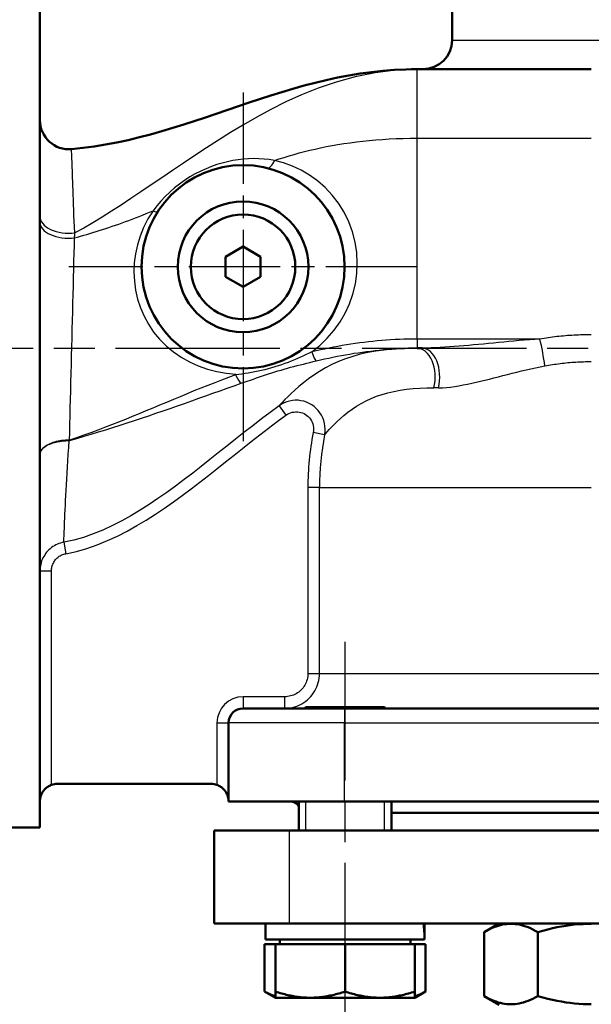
# Model space of a CAD drawing. Header units: millimetres. Extents: x 86 to 855, y 272 to 1215.
# Tile 5 of 9: x 214 to 312, y 697 to 867. Entities that reach past the tile are written whole.
import ezdxf

# ---------------------------------------------------------------- set-up
doc = ezdxf.new("R2010")
doc.units = ezdxf.units.MM
doc.header["$LTSCALE"] = 5
doc.linetypes.add('CHAIN', pattern=[0.3543, 0.2362, -0.0295, 0.0591, -0.0295])
for name, color, linetype, lineweight in [('Gewinde(DIN)', 3, 'Continuous', 25), ('Mittellinie(DIN)', 4, 'CHAIN', 25), ('Mittelpunktmarkierung(DIN)', 4, 'CHAIN', 25), ('Sichtbare Kanten(DIN)', 7, 'Continuous', 50), ('Sichtbare tangentiale Kanten(DIN)', 3, 'Continuous', 25)]:
    doc.layers.add(name, color=color, linetype=linetype, lineweight=lineweight)

msp = doc.modelspace()

# ---------------------------------------------------------------- linework, layer by layer
at = {"layer": 'Gewinde(DIN)'}
for p, q in [((262.99, 748.53), (262.99, 748.35)), ((276.58, 748.35), (276.58, 748.53)), ((262.99, 732.35), (262.99, 727.35)), ((276.58, 727.35), (276.58, 732.35))]:
    msp.add_line(p, q, dxfattribs=at)
at = {"layer": 'Mittellinie(DIN)', "linetype": 'CHAIN', "ltscale": 23.990969}
for p, q in [((187.71, 810.35), (435.39, 810.35)), ((269.79, 693.43), (269.79, 759.82))]:
    msp.add_line(p, q, dxfattribs=at)
at = {"layer": 'Mittelpunktmarkierung(DIN)', "linetype": 'CHAIN', "ltscale": 13.334389}
for p, q in [((252.21, 854.35), (252.21, 794.35)), ((282.21, 824.35), (222.21, 824.35))]:
    msp.add_line(p, q, dxfattribs=at)
at = {"layer": 'Sichtbare Kanten(DIN)'}
for p, q in [((217.21, 727.85), (217.21, 892.85)), ((288.21, 863.35), (288.21, 884.35)), ((312.21, 858.35), (282.21, 858.35)), ((249.21, 826.08), (252.21, 827.82)), ((252.21, 827.82), (255.21, 826.08)), ((249.21, 822.62), (249.21, 826.08)), ((255.21, 826.08), (255.21, 822.62)), ((252.21, 820.89), (249.21, 822.62)), ((255.21, 822.62), (252.21, 820.89)), ((282.21, 810.35), (283.09, 810.35)), ((252.21, 748.35), (269.71, 748.35)), ((263.01, 748.55), (262.81, 748.35)), ((263.01, 748.55), (276.56, 748.55)), ((354.71, 748.35), (269.71, 748.35)), ((276.56, 748.55), (276.76, 748.35)), ((249.71, 745.85), (249.71, 732.35)), ((246.71, 735.35), (220.21, 735.35)), ((269.71, 732.35), (249.71, 732.35)), ((261.79, 727.35), (261.79, 732.35)), ((269.71, 732.35), (354.71, 732.35)), ((277.79, 727.35), (277.79, 732.35)), ((346.64, 730.35), (277.79, 730.35)), ((200.21, 727.85), (217.21, 727.85)), ((247.21, 727.35), (260.21, 727.35)), ((247.21, 727.35), (247.21, 711.35)), ((364.21, 727.35), (260.21, 727.35)), ((260.21, 711.35), (247.21, 711.35)), ((256.09, 708.55), (256.09, 711.35)), ((364.21, 711.35), (260.21, 711.35)), ((283.49, 709.52), (283.49, 711.35)), ((296.33, 711.35), (293.74, 709.85)), ((256.09, 708.55), (283.47, 708.55)), ((258.54, 707.75), (258.54, 708.55)), ((281.03, 707.75), (281.03, 708.55)), ((293.74, 698.85), (293.74, 709.85)), ((302.97, 698.85), (302.97, 709.85)), ((255.93, 707.75), (255.93, 699.62)), ((255.93, 707.75), (257.79, 707.75)), ((257.79, 707.75), (257.79, 699.62)), ((257.79, 707.75), (269.79, 707.75)), ((269.79, 707.75), (269.79, 699.62)), ((269.79, 707.75), (281.79, 707.75)), ((281.79, 707.75), (283.64, 707.75)), ((281.79, 707.75), (281.79, 699.62)), ((283.64, 707.75), (283.64, 699.62)), ((257.79, 698.55), (255.93, 699.62)), ((257.79, 698.55), (257.79, 699.62)), ((257.79, 698.55), (263.79, 698.55)), ((263.79, 698.55), (275.79, 698.55)), ((275.79, 698.55), (281.79, 698.55)), ((281.79, 698.55), (283.64, 699.62)), ((281.79, 699.62), (281.79, 698.55)), ((296.33, 697.35), (293.74, 698.85))]:
    msp.add_line(p, q, dxfattribs=at)
at = {"layer": 'Sichtbare Kanten(DIN)', "flags": 128}
for points in [[(222.65, 844.59), (224.62, 844.8), (226.58, 845.06), (228.53, 845.38), (230.48, 845.75), (232.42, 846.17), (234.35, 846.64), (236.27, 847.14), (238.19, 847.67), (240.09, 848.24), (241.98, 848.83), (245.74, 850.06), (253.25, 852.61), (257.02, 853.85), (258.91, 854.43), (260.8, 855), (262.71, 855.53), (264.62, 856.04), (266.54, 856.5), (268.48, 856.91), (270.42, 857.28), (272.37, 857.6), (274.34, 857.87), (276.3, 858.08), (278.28, 858.23), (280.25, 858.32), (281.24, 858.34), (281.74, 858.35), (281.99, 858.35), (282.11, 858.35), (282.17, 858.35), (282.2, 858.35), (282.21, 858.35), (282.21, 858.35)], [(217.21, 732.35), (217.21, 732.48), (217.22, 732.62), (217.24, 732.76), (217.26, 732.9), (217.29, 733.04), (217.33, 733.18), (217.37, 733.31), (217.42, 733.45), (217.48, 733.59), (217.54, 733.72), (217.61, 733.85), (217.69, 733.98), (217.78, 734.1), (217.87, 734.22), (217.96, 734.34), (218.07, 734.45), (218.19, 734.56), (218.31, 734.67), (218.45, 734.78), (218.59, 734.87), (218.74, 734.96), (218.89, 735.05), (219.05, 735.12), (219.21, 735.18)], [(247.71, 735.18), (247.87, 735.12), (248.03, 735.05), (248.18, 734.96), (248.33, 734.87), (248.48, 734.78), (248.61, 734.67), (248.74, 734.56), (248.85, 734.45), (248.96, 734.34), (249.06, 734.22), (249.15, 734.1), (249.23, 733.98), (249.31, 733.85), (249.38, 733.72), (249.44, 733.59), (249.5, 733.45), (249.55, 733.31), (249.6, 733.18), (249.63, 733.04), (249.66, 732.9), (249.68, 732.76), (249.7, 732.62), (249.71, 732.48), (249.71, 732.35)], [(302.97, 709.85), (302.54, 710.09), (302.12, 710.31), (301.71, 710.5), (301.31, 710.67), (300.92, 710.82), (300.54, 710.94), (300.16, 711.05), (299.8, 711.13), (299.43, 711.2), (299.07, 711.24), (298.71, 711.27), (298.36, 711.28), (298, 711.27), (297.64, 711.24), (297.28, 711.2), (296.91, 711.13), (296.55, 711.05), (296.17, 710.94), (295.79, 710.82), (295.4, 710.67), (295, 710.5), (294.6, 710.31), (294.17, 710.09), (293.74, 709.85)], [(312.21, 711.28), (311.5, 711.27), (310.78, 711.24), (310.06, 711.2), (309.33, 711.13), (308.59, 711.05), (307.85, 710.94), (307.08, 710.82), (306.31, 710.67), (305.51, 710.5), (304.69, 710.31), (303.85, 710.09), (302.97, 709.85)], [(255.93, 699.62), (256.01, 699.58), (256.09, 699.53), (256.18, 699.48), (256.26, 699.44), (256.34, 699.4), (256.42, 699.36), (256.5, 699.32), (256.58, 699.28), (256.65, 699.24), (256.73, 699.2), (256.81, 699.17), (256.89, 699.13), (256.96, 699.1), (257.04, 699.06), (257.12, 699.03), (257.19, 699), (257.27, 698.97), (257.34, 698.94), (257.42, 698.92), (257.49, 698.89), (257.56, 698.87), (257.64, 698.84), (257.71, 698.82), (257.79, 698.8)], [(257.79, 699.62), (258.06, 699.53), (258.33, 699.45), (258.6, 699.36), (258.87, 699.29), (259.13, 699.21), (259.39, 699.15), (259.65, 699.08), (259.9, 699.02), (260.15, 698.96), (260.4, 698.91), (260.65, 698.86), (260.9, 698.81), (261.14, 698.77), (261.38, 698.73), (261.63, 698.7), (261.87, 698.67), (262.11, 698.64), (262.35, 698.62), (262.59, 698.6), (262.83, 698.58), (263.07, 698.57), (263.31, 698.56), (263.54, 698.55), (263.79, 698.55)], [(263.79, 698.55), (264.03, 698.55), (264.27, 698.56), (264.51, 698.57), (264.74, 698.58), (264.98, 698.6), (265.22, 698.62), (265.46, 698.64), (265.7, 698.67), (265.95, 698.7), (266.19, 698.73), (266.43, 698.77), (266.68, 698.81), (266.92, 698.86), (267.17, 698.91), (267.42, 698.96), (267.67, 699.02), (267.93, 699.08), (268.18, 699.15), (268.44, 699.21), (268.7, 699.29), (268.97, 699.36), (269.24, 699.45), (269.51, 699.53), (269.79, 699.62)], [(269.79, 699.62), (270.06, 699.53), (270.33, 699.45), (270.6, 699.36), (270.87, 699.29), (271.13, 699.21), (271.39, 699.15), (271.65, 699.08), (271.9, 699.02), (272.15, 698.96), (272.4, 698.91), (272.65, 698.86), (272.9, 698.81), (273.14, 698.77), (273.38, 698.73), (273.63, 698.7), (273.87, 698.67), (274.11, 698.64), (274.35, 698.62), (274.59, 698.6), (274.83, 698.58), (275.07, 698.57), (275.31, 698.56), (275.54, 698.55), (275.79, 698.55)], [(275.79, 698.55), (276.03, 698.55), (276.27, 698.56), (276.51, 698.57), (276.74, 698.58), (276.98, 698.6), (277.22, 698.62), (277.46, 698.64), (277.7, 698.67), (277.95, 698.7), (278.19, 698.73), (278.43, 698.77), (278.68, 698.81), (278.92, 698.86), (279.17, 698.91), (279.42, 698.96), (279.67, 699.02), (279.93, 699.08), (280.18, 699.15), (280.44, 699.21), (280.7, 699.29), (280.97, 699.36), (281.24, 699.45), (281.51, 699.53), (281.79, 699.62)], [(281.79, 698.8), (281.86, 698.82), (281.93, 698.84), (282.01, 698.87), (282.08, 698.89), (282.15, 698.92), (282.23, 698.94), (282.3, 698.97), (282.38, 699), (282.45, 699.03), (282.53, 699.06), (282.61, 699.1), (282.68, 699.13), (282.76, 699.17), (282.84, 699.2), (282.92, 699.24), (283, 699.28), (283.07, 699.32), (283.15, 699.36), (283.23, 699.4), (283.31, 699.44), (283.4, 699.48), (283.48, 699.53), (283.56, 699.58), (283.64, 699.62)], [(293.74, 698.85), (294.17, 698.61), (294.6, 698.39), (295, 698.2), (295.4, 698.03), (295.79, 697.88), (296.17, 697.76), (296.55, 697.66), (296.91, 697.57), (297.28, 697.51), (297.64, 697.46), (298, 697.43), (298.36, 697.42), (298.71, 697.43), (299.07, 697.46), (299.43, 697.51), (299.8, 697.57), (300.16, 697.66), (300.54, 697.76), (300.92, 697.88), (301.31, 698.03), (301.71, 698.2), (302.12, 698.39), (302.54, 698.61), (302.97, 698.85)], [(302.97, 698.85), (303.85, 698.61), (304.69, 698.39), (305.51, 698.2), (306.31, 698.03), (307.08, 697.88), (307.85, 697.76), (308.59, 697.66), (309.33, 697.57), (310.06, 697.51), (310.78, 697.46), (311.5, 697.43), (312.21, 697.42)]]:
    msp.add_lwpolyline(points, dxfattribs=at)
at = {"layer": 'Sichtbare Kanten(DIN)'}
for radius in [17.5, 11.25, 9]:
    msp.add_circle((252.21, 824.35), radius, dxfattribs=at)
for centre, radius, start, end in [((283.21, 863.35), 5, 270, 0), ((222.21, 849.57), 5, 180, 275.0193), ((252.21, 745.85), 2.5, 90, 180), ((220.21, 732.35), 3, 90, 109.4712), ((246.71, 732.35), 3, 70.5288, 90), ((260.21, 730.35), 2, 38.1129, 90)]:
    msp.add_arc(centre, radius, start, end, dxfattribs=at)
for centre, start_param, end_param in [((269.79, 707.58), 1.611684, 1.730347), ((269.79, 709.52), 1.529909, 1.647996)]:
    msp.add_ellipse(centre, major_axis=(0, -23.73), ratio=0.57735, start_param=start_param, end_param=end_param, dxfattribs=at)
at = {"layer": 'Sichtbare tangentiale Kanten(DIN)'}
for p, q in [((288.21, 863.35), (336.21, 863.35)), ((282.21, 846.48), (282.21, 858.35)), ((282.21, 846.48), (312.21, 846.48)), ((282.21, 811.92), (282.21, 846.48)), ((222.65, 844.53), (222.65, 844.59)), ((282.21, 811.92), (282.21, 810.35)), ((303.35, 811.92), (282.21, 811.92)), ((285.89, 803.52), (285.1, 803.52)), ((258.43, 800.43), (259.6, 798.82)), ((266.26, 795.44), (264.3, 795.82)), ((265.37, 786.35), (263.38, 786.35)), ((263.38, 786.35), (263.38, 754.35)), ((265.37, 754.35), (265.37, 786.35)), ((265.37, 786.35), (312.21, 786.35)), ((221.33, 776.94), (221.68, 774.98)), ((217.21, 772.02), (219.21, 772.02)), ((219.21, 735.18), (219.21, 772.02)), ((263.38, 754.35), (265.37, 754.35)), ((265.37, 754.35), (359.06, 754.35)), ((252.21, 750.35), (252.21, 748.35)), ((259.36, 750.35), (252.21, 750.35)), ((259.36, 750.35), (259.36, 748.35)), ((269.71, 748.35), (269.71, 745.85)), ((247.71, 745.85), (249.71, 745.85)), ((247.71, 745.85), (247.71, 735.18)), ((269.71, 745.85), (249.71, 745.85)), ((269.71, 745.85), (354.71, 745.85)), ((269.71, 732.35), (269.71, 745.85)), ((260.21, 711.35), (260.21, 727.35))]:
    msp.add_line(p, q, dxfattribs=at)
at = {"layer": 'Sichtbare tangentiale Kanten(DIN)', "flags": 128}
for points in [[(282.21, 858.35), (278.53, 858.19), (274.95, 857.74), (271.51, 857.04), (268.24, 856.14), (265.16, 855.09), (262.29, 853.94), (259.58, 852.72), (257.02, 851.44), (254.59, 850.12), (252.28, 848.79), (250.07, 847.45), (247.95, 846.13), (245.9, 844.81), (243.9, 843.5), (241.95, 842.2), (240.05, 840.92), (238.19, 839.67), (236.37, 838.44), (234.6, 837.24), (232.87, 836.09), (231.18, 834.97), (229.52, 833.9), (227.91, 832.88), (226.32, 831.92), (224.77, 831.02), (223.24, 830.19)], [(257.61, 842.66), (258.44, 842.93), (259.27, 843.19), (260.13, 843.45), (260.99, 843.7), (261.87, 843.94), (262.77, 844.18), (263.69, 844.4), (264.62, 844.62), (265.57, 844.83), (266.54, 845.03), (267.54, 845.21), (268.55, 845.39), (269.59, 845.56), (270.65, 845.71), (271.73, 845.85), (272.83, 845.98), (273.95, 846.09), (275.08, 846.19), (276.23, 846.28), (277.4, 846.35), (278.58, 846.41), (279.78, 846.45), (280.99, 846.47), (282.21, 846.48)], [(223.24, 830.19), (223.18, 831.22), (223.12, 832.22), (223.08, 833.19), (223.04, 834.13), (223.01, 835.04), (222.97, 835.91), (222.95, 836.74), (222.92, 837.54), (222.89, 838.29), (222.87, 839.01), (222.84, 839.69), (222.82, 840.33), (222.8, 840.92), (222.77, 841.47), (222.75, 841.98), (222.74, 842.45), (222.72, 842.87), (222.7, 843.25), (222.69, 843.58), (222.68, 843.86), (222.67, 844.1), (222.66, 844.29), (222.66, 844.44), (222.65, 844.53)], [(257.62, 842.66), (256.73, 842.8), (255.83, 842.9), (254.94, 842.95), (254.04, 842.97), (253.14, 842.95), (252.24, 842.88), (251.34, 842.77), (250.43, 842.63), (249.52, 842.44), (248.61, 842.21), (247.69, 841.93), (246.77, 841.61), (245.84, 841.24), (244.91, 840.81), (243.98, 840.34), (243.05, 839.81), (242.14, 839.23), (241.25, 838.6), (240.39, 837.92), (239.57, 837.2), (238.78, 836.45), (238.04, 835.66), (237.35, 834.84), (236.71, 834)], [(264.03, 809.69), (265.43, 810.83), (266.72, 812.07), (267.89, 813.42), (268.92, 814.86), (269.81, 816.39), (270.55, 817.99), (271.14, 819.66), (271.56, 821.4), (271.81, 823.18), (271.89, 824.99), (271.8, 826.8), (271.52, 828.61), (271.07, 830.38), (270.43, 832.1), (269.63, 833.74), (268.67, 835.28), (267.57, 836.7), (266.37, 837.99), (265.06, 839.14), (263.68, 840.14), (262.23, 840.99), (260.72, 841.69), (259.18, 842.25), (257.62, 842.66)], [(223.18, 829.33), (223.7, 829.48), (224.22, 829.62), (224.75, 829.77), (225.28, 829.93), (225.82, 830.09), (226.35, 830.25), (226.9, 830.42), (227.44, 830.59), (227.99, 830.76), (228.54, 830.94), (229.1, 831.13), (229.66, 831.32), (230.23, 831.51), (230.8, 831.71), (231.37, 831.92), (231.95, 832.13), (232.53, 832.34), (233.11, 832.56), (233.7, 832.79), (234.3, 833.02), (234.89, 833.26), (235.49, 833.5), (236.1, 833.74), (236.71, 834)], [(236.71, 834), (235.83, 832.59), (235.08, 831.14), (234.47, 829.65), (234, 828.13), (233.66, 826.58), (233.47, 825.01), (233.41, 823.44), (233.49, 821.87), (233.7, 820.32), (234.05, 818.79), (234.54, 817.3), (235.16, 815.85), (235.92, 814.45), (236.8, 813.13), (237.83, 811.88), (238.97, 810.74), (240.22, 809.71), (241.57, 808.79), (243, 807.99), (244.5, 807.32), (246.06, 806.76), (247.67, 806.33), (249.32, 806.03), (250.98, 805.86)], [(222.31, 794.53), (222.34, 795.87), (222.38, 797.25), (222.41, 798.66), (222.44, 800.09), (222.48, 801.54), (222.52, 803.02), (222.55, 804.52), (222.59, 806.02), (222.63, 807.53), (222.67, 809.05), (222.7, 810.56), (222.74, 812.08), (222.78, 813.59), (222.82, 815.1), (222.86, 816.6), (222.89, 818.09), (222.93, 819.57), (222.97, 821.04), (223, 822.49), (223.04, 823.92), (223.08, 825.32), (223.11, 826.69), (223.15, 828.03), (223.18, 829.33)], [(223.18, 829.33), (223.18, 829.37), (223.18, 829.4), (223.19, 829.44), (223.19, 829.48), (223.19, 829.51), (223.19, 829.55), (223.2, 829.58), (223.2, 829.62), (223.2, 829.66), (223.2, 829.69), (223.21, 829.73), (223.21, 829.76), (223.21, 829.8), (223.21, 829.83), (223.22, 829.87), (223.22, 829.91), (223.22, 829.94), (223.22, 829.98), (223.23, 830.01), (223.23, 830.05), (223.23, 830.08), (223.23, 830.12), (223.24, 830.15), (223.24, 830.19)], [(282.21, 811.92), (281.45, 811.92), (280.68, 811.9), (279.92, 811.88), (279.15, 811.85), (278.39, 811.82), (277.63, 811.77), (276.87, 811.72), (276.1, 811.66), (275.34, 811.59), (274.58, 811.51), (273.82, 811.43), (273.06, 811.34), (272.31, 811.24), (271.55, 811.13), (270.79, 811.02), (270.04, 810.9), (269.29, 810.78), (268.53, 810.64), (267.78, 810.5), (267.03, 810.36), (266.29, 810.2), (265.54, 810.05), (264.79, 809.88), (264.05, 809.71)], [(303.35, 811.92), (302.45, 811.85), (301.55, 811.79), (300.66, 811.71), (299.77, 811.64), (298.88, 811.56), (297.99, 811.48), (297.11, 811.4), (296.24, 811.31), (295.36, 811.23), (294.5, 811.15), (293.63, 811.06), (292.78, 810.98), (291.93, 810.9), (291.09, 810.82), (290.25, 810.75), (289.42, 810.68), (288.59, 810.61), (287.78, 810.55), (286.97, 810.5), (286.16, 810.45), (285.37, 810.41), (284.6, 810.38), (283.84, 810.36), (283.09, 810.35)], [(312.21, 812.66), (311.84, 812.66), (311.47, 812.65), (311.09, 812.65), (310.72, 812.64), (310.35, 812.63), (309.98, 812.61), (309.6, 812.59), (309.23, 812.58), (308.86, 812.55), (308.49, 812.53), (308.12, 812.5), (307.75, 812.47), (307.38, 812.44), (307.01, 812.4), (306.64, 812.37), (306.27, 812.33), (305.9, 812.28), (305.54, 812.24), (305.17, 812.19), (304.8, 812.14), (304.44, 812.09), (304.08, 812.04), (303.71, 811.98), (303.35, 811.92)], [(282.21, 810.35), (280.73, 810.33), (279.28, 810.28), (277.85, 810.18), (276.44, 810.03), (275.06, 809.84), (273.71, 809.59), (272.39, 809.29), (271.11, 808.94), (269.87, 808.52), (268.68, 808.05), (267.52, 807.53), (266.42, 806.96), (265.37, 806.35), (264.38, 805.72), (263.46, 805.06), (262.61, 804.4), (261.82, 803.76), (261.11, 803.13), (260.47, 802.54), (259.9, 801.99), (259.41, 801.49), (259, 801.06), (258.67, 800.71), (258.43, 800.44)], [(264.81, 808.16), (265.53, 808.33), (266.26, 808.49), (266.98, 808.65), (267.7, 808.8), (268.42, 808.95), (269.15, 809.08), (269.87, 809.22), (270.6, 809.34), (271.32, 809.46), (272.05, 809.57), (272.77, 809.68), (273.5, 809.77), (274.22, 809.86), (274.95, 809.95), (275.67, 810.02), (276.4, 810.09), (277.13, 810.15), (277.85, 810.2), (278.58, 810.25), (279.31, 810.29), (280.03, 810.31), (280.76, 810.33), (281.49, 810.35), (282.21, 810.35)], [(264.05, 809.71), (263.58, 809.47), (263.1, 809.24), (262.6, 809), (262.1, 808.78), (261.58, 808.55), (261.06, 808.33), (260.52, 808.11), (259.98, 807.9), (259.42, 807.7), (258.85, 807.5), (258.28, 807.31), (257.7, 807.13), (257.12, 806.96), (256.54, 806.8), (255.96, 806.64), (255.38, 806.5), (254.81, 806.37), (254.24, 806.26), (253.67, 806.15), (253.11, 806.05), (252.56, 805.96), (252.01, 805.88), (251.47, 805.81), (250.93, 805.75)], [(251.88, 804.3), (252.42, 804.48), (252.94, 804.67), (253.47, 804.86), (253.99, 805.04), (254.51, 805.23), (255.03, 805.41), (255.56, 805.59), (256.08, 805.77), (256.61, 805.94), (257.14, 806.11), (257.68, 806.27), (258.22, 806.44), (258.76, 806.59), (259.31, 806.75), (259.86, 806.9), (260.41, 807.05), (260.96, 807.2), (261.51, 807.34), (262.07, 807.48), (262.62, 807.62), (263.17, 807.76), (263.72, 807.9), (264.27, 808.03), (264.81, 808.16)], [(285.89, 803.52), (286.56, 803.54), (287.25, 803.59), (287.95, 803.66), (288.67, 803.76), (289.39, 803.87), (290.13, 804.01), (290.87, 804.15), (291.61, 804.31), (292.36, 804.49), (293.12, 804.66), (293.88, 804.85), (294.65, 805.04), (295.42, 805.24), (296.2, 805.44), (296.98, 805.64), (297.77, 805.84), (298.56, 806.05), (299.36, 806.24), (300.16, 806.44), (300.96, 806.63), (301.77, 806.81), (302.58, 806.98), (303.39, 807.15), (304.2, 807.3)], [(304.2, 807.3), (304.53, 807.36), (304.86, 807.42), (305.19, 807.47), (305.52, 807.53), (305.85, 807.58), (306.18, 807.62), (306.51, 807.67), (306.84, 807.71), (307.18, 807.75), (307.51, 807.79), (307.84, 807.82), (308.18, 807.86), (308.51, 807.89), (308.85, 807.91), (309.18, 807.94), (309.52, 807.96), (309.86, 807.98), (310.19, 808), (310.53, 808.01), (310.86, 808.02), (311.2, 808.03), (311.54, 808.04), (311.88, 808.04), (312.21, 808.04)], [(250.93, 805.75), (249.72, 805.31), (248.52, 804.86), (247.32, 804.4), (246.13, 803.93), (244.94, 803.46), (243.75, 802.98), (242.57, 802.49), (241.38, 802), (240.2, 801.51), (239.02, 801.02), (237.84, 800.53), (236.66, 800.03), (235.48, 799.54), (234.3, 799.05), (233.12, 798.57), (231.93, 798.09), (230.75, 797.61), (229.55, 797.14), (228.36, 796.68), (227.16, 796.23), (225.96, 795.79), (224.75, 795.36), (223.53, 794.94), (222.31, 794.53)], [(222.35, 794.45), (223.59, 794.81), (224.83, 795.18), (226.06, 795.56), (227.3, 795.94), (228.54, 796.32), (229.78, 796.71), (231.02, 797.1), (232.25, 797.5), (233.49, 797.9), (234.73, 798.31), (235.97, 798.72), (237.2, 799.14), (238.44, 799.56), (239.67, 799.98), (240.9, 800.41), (242.13, 800.84), (243.36, 801.28), (244.58, 801.72), (245.8, 802.15), (247.02, 802.59), (248.24, 803.02), (249.45, 803.45), (250.67, 803.88), (251.88, 804.3)], [(266.26, 795.44), (266.46, 795.67), (266.73, 795.98), (267.06, 796.35), (267.45, 796.77), (267.91, 797.23), (268.41, 797.72), (268.98, 798.24), (269.59, 798.77), (270.26, 799.31), (270.98, 799.84), (271.74, 800.35), (272.55, 800.83), (273.4, 801.28), (274.28, 801.69), (275.21, 802.06), (276.17, 802.39), (277.17, 802.67), (278.21, 802.91), (279.28, 803.11), (280.38, 803.27), (281.52, 803.38), (282.68, 803.46), (283.88, 803.51), (285.1, 803.52)], [(258.43, 800.43), (256.89, 799.3), (255.37, 798.16), (253.87, 797), (252.37, 795.83), (250.89, 794.66), (249.42, 793.49), (247.94, 792.32), (246.47, 791.16), (245, 790), (243.53, 788.85), (242.05, 787.72), (240.56, 786.61), (239.06, 785.53), (237.55, 784.47), (236.02, 783.45), (234.47, 782.46), (232.9, 781.52), (231.31, 780.63), (229.69, 779.8), (228.05, 779.05), (226.4, 778.37), (224.72, 777.79), (223.03, 777.31), (221.33, 776.94)], [(266.26, 795.44), (266.33, 795.93), (266.35, 796.42), (266.32, 796.92), (266.24, 797.41), (266.12, 797.89), (265.94, 798.36), (265.72, 798.8), (265.46, 799.23), (265.16, 799.62), (264.81, 799.98), (264.44, 800.31), (264.03, 800.6), (263.59, 800.84), (263.14, 801.05), (262.67, 801.2), (262.18, 801.31), (261.69, 801.37), (261.19, 801.37), (260.7, 801.33), (260.21, 801.24), (259.74, 801.1), (259.28, 800.92), (258.84, 800.7), (258.43, 800.43)], [(221.68, 774.98), (223.52, 775.38), (225.32, 775.89), (227.1, 776.51), (228.85, 777.22), (230.56, 778.01), (232.24, 778.87), (233.9, 779.8), (235.52, 780.77), (237.11, 781.78), (238.67, 782.83), (240.22, 783.9), (241.74, 785.01), (243.25, 786.13), (244.75, 787.27), (246.23, 788.43), (247.71, 789.59), (249.19, 790.76), (250.66, 791.93), (252.13, 793.1), (253.61, 794.26), (255.09, 795.42), (256.58, 796.57), (258.08, 797.7), (259.6, 798.82)], [(259.6, 798.82), (259.85, 798.98), (260.11, 799.11), (260.39, 799.22), (260.68, 799.31), (260.97, 799.36), (261.27, 799.39), (261.57, 799.39), (261.87, 799.36), (262.16, 799.3), (262.44, 799.2), (262.72, 799.08), (262.98, 798.93), (263.22, 798.76), (263.45, 798.56), (263.65, 798.35), (263.84, 798.11), (263.99, 797.86), (264.12, 797.59), (264.23, 797.31), (264.3, 797.02), (264.35, 796.72), (264.36, 796.42), (264.35, 796.12), (264.3, 795.82)], [(222.26, 794.51), (221.93, 794.51), (221.6, 794.49), (221.27, 794.47), (220.95, 794.43), (220.64, 794.39), (220.33, 794.33), (220.03, 794.26), (219.74, 794.19), (219.46, 794.1), (219.19, 794.01), (218.93, 793.9), (218.69, 793.79), (218.47, 793.67), (218.26, 793.55), (218.06, 793.42), (217.89, 793.28), (217.73, 793.13), (217.6, 792.99), (217.48, 792.83), (217.38, 792.68), (217.31, 792.52), (217.26, 792.36), (217.22, 792.2), (217.21, 792.03)], [(217.21, 792.03), (217.22, 792.19), (217.26, 792.35), (217.31, 792.5), (217.38, 792.66), (217.48, 792.81), (217.6, 792.96), (217.73, 793.1), (217.89, 793.24), (218.06, 793.38), (218.26, 793.5), (218.47, 793.63), (218.69, 793.74), (218.93, 793.85), (219.19, 793.95), (219.46, 794.04), (219.74, 794.12), (220.03, 794.19), (220.33, 794.26), (220.64, 794.31), (220.95, 794.36), (221.27, 794.39), (221.6, 794.42), (221.93, 794.43), (222.26, 794.43)], [(221.33, 776.94), (221.33, 777.12), (221.34, 777.35), (221.35, 777.64), (221.37, 777.98), (221.38, 778.38), (221.4, 778.82), (221.42, 779.32), (221.45, 779.86), (221.47, 780.46), (221.5, 781.1), (221.53, 781.79), (221.57, 782.53), (221.6, 783.31), (221.64, 784.13), (221.69, 785), (221.73, 785.9), (221.78, 786.85), (221.83, 787.83), (221.89, 788.85), (221.95, 789.9), (222.02, 790.98), (222.09, 792.1), (222.17, 793.25), (222.26, 794.43)], [(222.31, 794.53), (222.31, 794.53), (222.31, 794.53), (222.31, 794.52), (222.3, 794.52), (222.3, 794.52), (222.3, 794.52), (222.3, 794.52), (222.29, 794.52), (222.29, 794.52), (222.29, 794.52), (222.29, 794.52), (222.28, 794.52), (222.28, 794.52), (222.28, 794.52), (222.28, 794.51), (222.28, 794.51), (222.27, 794.51), (222.27, 794.51), (222.27, 794.51), (222.27, 794.51), (222.26, 794.51), (222.26, 794.51), (222.26, 794.51), (222.26, 794.51)], [(222.26, 794.43), (222.26, 794.43), (222.26, 794.43), (222.27, 794.43), (222.27, 794.43), (222.28, 794.43), (222.28, 794.43), (222.28, 794.43), (222.29, 794.44), (222.29, 794.44), (222.29, 794.44), (222.3, 794.44), (222.3, 794.44), (222.31, 794.44), (222.31, 794.44), (222.31, 794.44), (222.32, 794.44), (222.32, 794.44), (222.32, 794.44), (222.33, 794.44), (222.33, 794.44), (222.33, 794.44), (222.34, 794.44), (222.34, 794.44), (222.35, 794.45)], [(221.33, 776.94), (221.04, 776.88), (220.76, 776.81), (220.48, 776.71), (220.21, 776.6), (219.95, 776.48), (219.7, 776.34), (219.45, 776.19), (219.21, 776.02), (218.98, 775.84), (218.77, 775.64), (218.56, 775.44), (218.37, 775.22), (218.19, 774.99), (218.03, 774.75), (217.87, 774.51), (217.74, 774.25), (217.62, 773.99), (217.51, 773.72), (217.42, 773.44), (217.35, 773.16), (217.29, 772.88), (217.25, 772.59), (217.22, 772.3), (217.21, 772.02)], [(219.21, 772.02), (219.22, 772.19), (219.23, 772.36), (219.26, 772.54), (219.29, 772.71), (219.34, 772.87), (219.39, 773.04), (219.45, 773.2), (219.53, 773.36), (219.61, 773.52), (219.7, 773.67), (219.8, 773.81), (219.91, 773.95), (220.02, 774.08), (220.15, 774.2), (220.28, 774.32), (220.41, 774.43), (220.55, 774.53), (220.7, 774.62), (220.85, 774.71), (221.01, 774.78), (221.18, 774.85), (221.34, 774.9), (221.51, 774.95), (221.68, 774.98)], [(259.36, 748.35), (259.75, 748.36), (260.14, 748.4), (260.53, 748.47), (260.91, 748.55), (261.28, 748.67), (261.65, 748.8), (262.01, 748.96), (262.36, 749.15), (262.69, 749.36), (263.01, 749.58), (263.32, 749.83), (263.6, 750.1), (263.87, 750.39), (264.12, 750.69), (264.35, 751.01), (264.56, 751.35), (264.75, 751.69), (264.91, 752.05), (265.05, 752.42), (265.16, 752.79), (265.25, 753.18), (265.32, 753.57), (265.36, 753.96), (265.37, 754.35)], [(263.38, 754.35), (263.37, 754.09), (263.34, 753.83), (263.3, 753.57), (263.24, 753.31), (263.16, 753.06), (263.07, 752.82), (262.96, 752.58), (262.84, 752.35), (262.7, 752.12), (262.54, 751.91), (262.38, 751.71), (262.2, 751.52), (262, 751.34), (261.8, 751.17), (261.59, 751.02), (261.36, 750.88), (261.13, 750.76), (260.89, 750.65), (260.65, 750.56), (260.4, 750.49), (260.14, 750.43), (259.88, 750.39), (259.62, 750.36), (259.36, 750.35)]]:
    msp.add_lwpolyline(points, dxfattribs=at)
at = {"layer": 'Sichtbare tangentiale Kanten(DIN)'}
for centre, radius, start in [((312.21, 786.35), 48.84, 168.8168), ((312.21, 786.35), 46.84, 168.8168), ((252.21, 745.85), 4.5, 90)]:
    msp.add_arc(centre, radius, start, 180, dxfattribs=at)
for centre, major_axis, ratio, start_param, end_param in [((256.77, 843.31), (-0.47, -1.94), 0.50318, 0, 1.351729), ((235.81, 834.9), (1.68, -1.08), 0.17404, 5.382629, 6.283185), ((222.21, 833.08), (-5, 0), 0.591306, 0, 1.777358), ((222.21, 831.97), (-5, 0), 0.538513, 0, 1.7656), ((303.35, 809.53), (-0.91, 4.92), 0.098138, 4.223846, 5.200932), ((282.21, 805.35), (0, 5), 0.619777, 4.338343, 6.283185), ((283.09, 805.35), (0, 5), 0.601605, 4.338343, 6.283185), ((264.16, 811.07), (0.71, -2.92), 0.156709, 5.160207, 6.183693), ((251.1, 807.03), (1.04, -2.81), 0.218629, 5.10098, 5.946337), ((222.28, 795.94), (-0.01, -3), 0.00795, 5.206836, 5.236577), ((222.37, 795.95), (0.88, -2.87), 0.176564, 5.176195, 5.209221)]:
    msp.add_ellipse(centre, major_axis=major_axis, ratio=ratio, start_param=start_param, end_param=end_param, dxfattribs=at)

doc.saveas('drawing.dxf')
